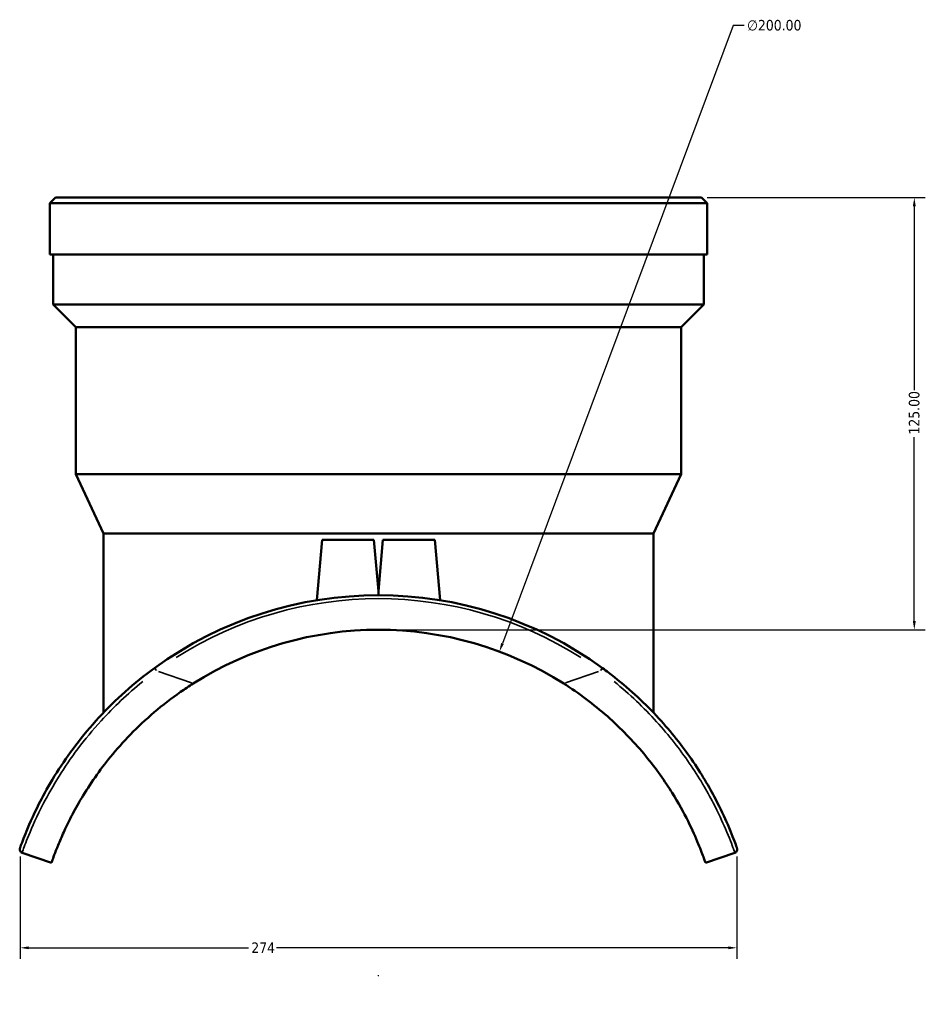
# Model space of a CAD drawing. Header units: millimetres. Extents: x -653 to 1046, y -501 to 815.
# Tile 6 of 8: x 353 to 615, y 152 to 437. Entities that reach past the tile are written whole.
import ezdxf

# ---------------------------------------------------------------- set-up
doc = ezdxf.new("R2010")
doc.units = ezdxf.units.MM
for name, color, linetype, lineweight in [('Dimension (ANSI)', 7, 'Continuous', 25), ('Visible (ANSI)', 7, 'Continuous', 50), ('Visible Narrow (ANSI)', 7, 'Continuous', 35)]:
    doc.layers.add(name, color=color, linetype=linetype, lineweight=lineweight)
doc.styles.add('Note Text (ANSI)', font='tahoma.ttf')
doc.dimstyles.new('Default - mm (ANSI)', dxfattribs={"dimtxt": 3.048, "dimasz": 2.5, "dimexe": 3.175, "dimexo": 1.6002, "dimgap": 0.8, "dimtad": 0, "dimtoh": 1, "dimrnd": 1e-08, "dimzin": 4, "dimdsep": 46, "dimtxsty": 'Note Text (ANSI)', "dimcen": 0.09, "dimdle": 10, "dimclrd": 256, "dimclre": 256, "dimclrt": 256, "dimadec": 1, "dimazin": 1, "dimtfac": 1, "dimtofl": 0, "dimtmove": 0, "dimatfit": 3, "dimfxl": 1, "dimtolj": 1, "dimtzin": 4, "dimlwd": -1, "dimlwe": -1, "dimarcsym": 0})

# ---------------------------------------------------------------- blocks, each defined once
blk = doc.blocks.new('*D6')
at = {"layer": 'Defpoints', "color": 0, "transparency": 16777216}
for p in [(491.64, 254.27), (421.7, 66.89)]:
    blk.add_point(p, dxfattribs=at)
at = {"layer": 'Dimension (ANSI)', "transparency": 16777216}
for p, q in [((559.22, 435.32), (492.52, 256.61)), ((562.44, 435.32), (559.22, 435.32)), ((456.58, 160.58), (456.76, 160.58)), ((456.67, 160.49), (456.67, 160.67))]:
    blk.add_line(p, q, dxfattribs=at)
blk.add_arc((456.67, 160.58), 100, 58.5368, 71.3504, dxfattribs=at)
blk.add_solid([(492.13, 256.76), (492.91, 256.46), (491.64, 254.27)], dxfattribs=at)
at = {"layer": 'Dimension (ANSI)', "transparency": 16777216, "insert": (563.24, 436.96), "char_height": 3.048, "attachment_point": 1, "style": 'Note Text (ANSI)'}
blk.add_mtext('\\A1;∅200.00', dxfattribs=at)
blk = doc.blocks.new('*D7')
at = {"layer": 'Defpoints', "color": 0, "transparency": 16777216}
for p in [(353.05, 196.6), (560.3, 196.6), (353.05, 168.6)]:
    blk.add_point(p, dxfattribs=at)
at = {"layer": 'Dimension (ANSI)', "transparency": 16777216}
for p, q in [((353.05, 195), (353.05, 165.42)), ((560.3, 195), (560.3, 165.42)), ((355.55, 168.6), (419.1, 168.6)), ((557.8, 168.6), (427.23, 168.6))]:
    blk.add_line(p, q, dxfattribs=at)
for points in [[(355.55, 169.01), (355.55, 168.18), (353.05, 168.6)], [(557.8, 169.01), (557.8, 168.18), (560.3, 168.6)]]:
    blk.add_solid(points, dxfattribs=at)
at = {"layer": 'Dimension (ANSI)', "transparency": 16777216, "insert": (419.9, 170.15), "char_height": 3.048, "attachment_point": 1, "style": 'Note Text (ANSI)'}
blk.add_mtext('\\A1;274', dxfattribs=at)
blk = doc.blocks.new('*D12')
at = {"layer": 'Defpoints', "color": 0, "transparency": 16777216}
for p in [(550.07, 385.58), (456.67, 260.58), (611.59, 260.58)]:
    blk.add_point(p, dxfattribs=at)
at = {"layer": 'Dimension (ANSI)', "transparency": 16777216}
for p, q in [((551.67, 385.58), (614.76, 385.58)), ((611.59, 383.08), (611.59, 329.92)), ((611.59, 263.08), (611.59, 316.24)), ((458.27, 260.58), (614.76, 260.58))]:
    blk.add_line(p, q, dxfattribs=at)
for points in [[(611.17, 383.08), (612, 383.08), (611.59, 385.58)], [(611.17, 263.08), (612, 263.08), (611.59, 260.58)]]:
    blk.add_solid(points, dxfattribs=at)
at = {"layer": 'Dimension (ANSI)', "transparency": 16777216, "insert": (610, 317.04), "char_height": 3.048, "attachment_point": 1, "rotation": 90, "style": 'Note Text (ANSI)'}
blk.add_mtext('\\A1;125.00', dxfattribs=at)

msp = doc.modelspace()

# ---------------------------------------------------------------- linework, layer by layer
at = {"layer": 'Visible (ANSI)'}
for p, q in [((363.272, 385.581), (361.672, 383.981)), ((363.272, 385.581), (550.072, 385.581)), ((550.072, 385.581), (551.672, 383.981)), ((551.672, 383.981), (361.672, 383.981)), ((361.672, 369.081), (361.672, 383.981)), ((551.672, 369.081), (551.672, 383.981)), ((551.672, 369.081), (361.672, 369.081)), ((362.622, 354.631), (362.622, 369.081)), ((550.722, 354.631), (550.722, 369.081)), ((550.722, 354.631), (362.622, 354.631)), ((369.172, 348.081), (362.622, 354.631)), ((544.172, 348.081), (550.722, 354.631)), ((544.172, 348.081), (369.172, 348.081)), ((369.172, 305.581), (369.172, 348.081)), ((544.172, 305.581), (544.172, 348.081)), ((544.172, 305.581), (369.172, 305.581)), ((377.172, 288.425), (369.172, 305.581)), ((536.172, 288.425), (544.172, 305.581)), ((536.172, 288.425), (377.172, 288.425)), ((377.172, 236.605), (377.172, 288.425)), ((536.172, 236.605), (536.172, 288.425)), ((440.372, 286.581), (438.845, 269.127)), ((440.372, 286.581), (455.372, 286.581)), ((455.372, 286.581), (456.672, 271.722)), ((457.972, 286.581), (456.672, 271.722)), ((457.972, 286.581), (472.972, 286.581)), ((472.972, 286.581), (474.499, 269.127)), ((353.622, 196.086), (362.127, 193.156)), ((551.218, 193.156), (559.722, 196.086))]:
    msp.add_line(p, q, dxfattribs=at)
for centre, radius, start, end in [((456.672, 160.581), 110, 53.93441, 126.06559), ((456.672, 160.581), 100, 57.62009, 122.37991), ((353.948, 197.032), 1, 160.46308, 250.98873), ((559.397, 197.032), 1, 289.01127, 19.53692)]:
    msp.add_arc(centre, radius, start, end, dxfattribs=at)
for points, knots in [([(456.672, 270.581), (456.672, 270.722), (456.672, 270.858), (456.672, 271.166), (456.672, 271.349), (456.672, 271.558), (456.672, 271.616), (456.672, 271.698), (456.672, 271.722), (456.672, 271.722)], [33.01815792, 33.01815792, 33.01815792, 33.01815792, 33.06656072, 33.06656072, 33.13240227, 33.13240227, 33.16532305, 33.16532305, 33.19824383, 33.19824383, 33.19824383, 33.19824383]), ([(391.914, 249.498), (386.039, 245.22), (380.588, 240.33), (373.415, 232.561), (371.166, 229.862), (367.097, 224.514), (365.277, 221.866), (361.945, 216.592), (360.468, 213.985), (357.282, 207.9), (355.895, 204.745), (354.025, 200.193), (353.477, 198.678), (353.071, 197.553), (353.005, 197.366), (353.005, 197.366)], [0, 0, 0, 0, 2.1604629, 2.1604629, 3.2735558, 3.2735558, 4.3866438, 4.3866438, 5.5881737, 5.5881737, 7.4547564, 7.4547564, 9.1776934, 9.1776934, 10.0281188, 10.0281188, 10.0281188, 10.0281188]), ([(560.339, 197.366), (560.339, 197.366), (560.21, 197.736), (559.532, 199.585), (558.795, 201.562), (556.729, 206.338), (555.57, 208.845), (552.284, 215.111), (549.992, 219.028), (544.479, 227.006), (541.308, 231.043), (533.883, 239.133), (529.574, 243.165), (523.794, 247.74), (522.621, 248.631), (521.43, 249.498)], [0, 0, 0, 0, 1.1931047, 1.1931047, 3.0313223, 3.0313223, 4.4502254, 4.4502254, 6.1857201, 6.1857201, 7.8335954, 7.8335954, 9.5903103, 9.5903103, 10.0282094, 10.0282094, 10.0282094, 10.0282094]), ([(362.127, 193.156), (362.127, 193.156), (362.187, 193.332), (362.453, 194.09), (362.659, 194.671), (363.234, 196.216), (363.603, 197.182), (364.511, 199.41), (365.049, 200.673), (366.268, 203.35), (366.998, 204.876), (368.733, 208.229), (369.74, 210.055), (372.031, 213.88), (373.317, 215.88), (376.124, 219.894), (377.645, 221.907), (380.947, 225.949), (382.879, 228.137), (387.113, 232.488), (389.414, 234.652), (394.274, 238.79), (396.835, 240.766), (400.663, 243.437), (401.891, 244.253), (403.119, 245.032)], [29.2676093, 29.2676093, 29.2676093, 29.2676093, 30.0961056, 30.0961056, 30.9246019, 30.9246019, 31.7530982, 31.7530982, 32.5815945, 32.5815945, 33.4092427, 33.4092427, 34.2368908, 34.2368908, 35.0645389, 35.0645389, 35.892187, 35.892187, 36.7927804, 36.7927804, 37.6933738, 37.6933738, 38.5939672, 38.5939672, 39.0138357, 39.0138357, 39.0138357, 39.0138357]), ([(510.225, 245.032), (510.484, 244.868), (510.742, 244.703), (515.463, 241.648), (519.715, 238.379), (527.438, 231.427), (530.922, 227.733), (536.949, 220.398), (539.494, 216.76), (543.38, 210.514), (544.909, 207.721), (547.413, 202.699), (548.392, 200.472), (549.884, 196.849), (550.401, 195.45), (551.067, 193.604), (551.218, 193.156), (551.218, 193.156)], [19.3519408, 19.3519408, 19.3519408, 19.3519408, 19.4403285, 19.4403285, 20.9729544, 20.9729544, 22.5055804, 22.5055804, 24.0382064, 24.0382064, 25.35706, 25.35706, 26.6759137, 26.6759137, 27.9947673, 27.9947673, 29.3136209, 29.3136209, 29.3136209, 29.3136209])]:
    msp.add_open_spline(points, degree=3, knots=knots, dxfattribs=at)
at = {"layer": 'Visible Narrow (ANSI)'}
for p, q in [((392.457, 248.754), (391.916, 249.496)), ((402.588, 245.215), (393.034, 248.507)), ((520.311, 248.507), (510.756, 245.215)), ((521.429, 249.496), (520.888, 248.754))]:
    msp.add_line(p, q, dxfattribs=at)
msp.add_arc((456.672, 160.581), 109, 57.54096, 122.45904, dxfattribs=at)
for points, knots in [([(353.692, 196.282), (353.724, 196.373), (353.768, 196.496), (354.097, 197.407), (354.648, 198.933), (356.527, 203.519), (357.92, 206.697), (361.112, 212.831), (362.592, 215.459), (365.925, 220.778), (367.744, 223.449), (371.81, 228.846), (374.056, 231.57), (380.118, 238.214), (384.165, 242.052), (388.499, 245.581)], [-9.5267129, -9.5267129, -9.5267129, -9.5267129, -9.1776934, -9.1776934, -7.4547564, -7.4547564, -5.5881737, -5.5881737, -4.3866438, -4.3866438, -3.2735558, -3.2735558, -2.1604629, -2.1604629, -0.5014059, -0.5014059, -0.5014059, -0.5014059]), ([(524.845, 245.584), (529.267, 241.987), (533.393, 238.055), (540.665, 230.037), (543.832, 225.963), (549.344, 217.915), (551.638, 213.966), (554.931, 207.65), (556.094, 205.124), (558.169, 200.312), (558.91, 198.321), (559.48, 196.766), (559.589, 196.463), (559.653, 196.283)], [-9.5267989, -9.5267989, -9.5267989, -9.5267989, -7.8335954, -7.8335954, -6.1857201, -6.1857201, -4.4502254, -4.4502254, -3.0313223, -3.0313223, -1.1931047, -1.1931047, -0.5014105, -0.5014105, -0.5014105, -0.5014105])]:
    msp.add_open_spline(points, degree=3, knots=knots, dxfattribs=at)

# ---------------------------------------------------------------- dimensions: what is measured, and where the dimension line sits
at = {"layer": 'Dimension (ANSI)'}
dim = msp.add_diameter_dim_2p(p1=(421.702, 66.893), p2=(491.642, 254.267), dimstyle='Default - mm (ANSI)', override={"dimtih": 1, "dimdec": 2, "dimlfac": 0.999993, "dimtp": 0, "dimtm": 0, "dimtdec": 2}, dxfattribs=at)
dim.commit()
dim.dimension.update_dxf_attribs({"geometry": '*D6', "text_midpoint": (571.083, 435.32), "dimtype": 163})
for base, p1, p2, angle, override, picture, middle in [((611.588, 260.581), (550.072, 385.581), (456.672, 260.581), 90, {"dimtoh": 0, "dimdec": 2, "dimtp": 0, "dimtm": 0, "dimtdec": 2, "dimatfit": 1}, '*D12', (611.588, 323.081)), ((353.047, 168.598), (560.298, 196.598), (353.047, 196.598), 180, {"dimtoh": 0, "dimdec": 0, "dimlfac": 1.323353, "dimtp": 0, "dimtm": 0, "dimtdec": 2, "dimatfit": 1}, '*D7', (423.165, 168.598))]:
    dim = msp.add_linear_dim(base=base, p1=p1, p2=p2, angle=angle, dimstyle='Default - mm (ANSI)', override=override, dxfattribs=at)
    dim.commit()
    dim.dimension.update_dxf_attribs({"geometry": picture, "text_midpoint": middle, "dimtype": 160})

doc.saveas('drawing.dxf')
